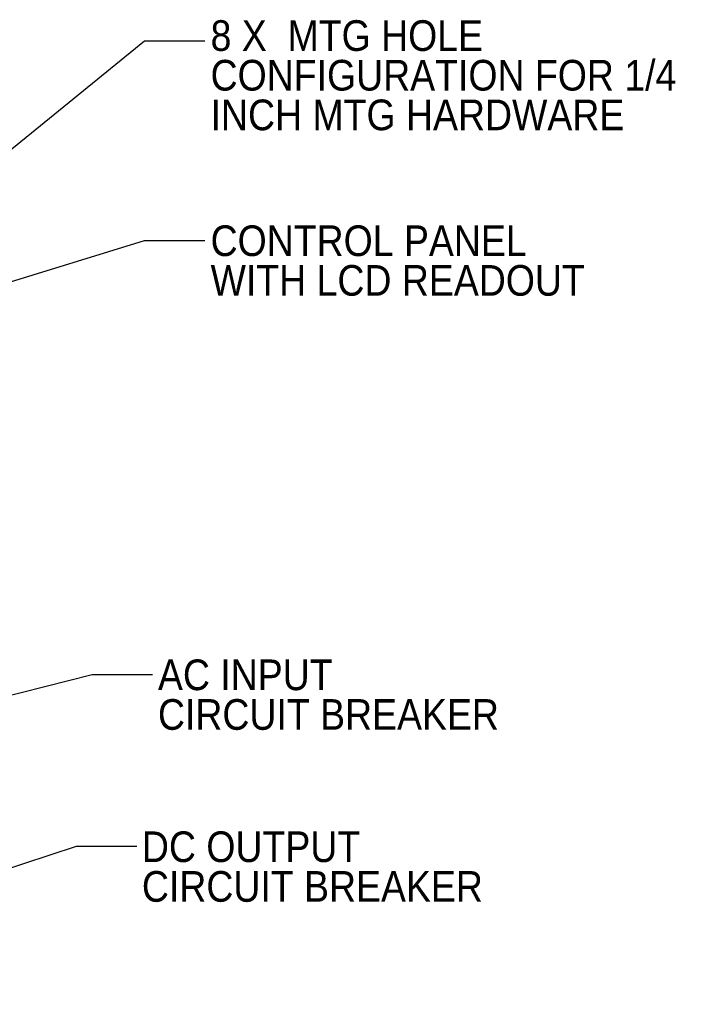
# Model space of a CAD drawing. Header units: inches. Extents: x 1 to 109, y 1 to 85.
# Tile 54 of 68: x 65 to 78, y 44 to 64. Entities that reach past the tile are written whole.
import ezdxf

# ---------------------------------------------------------------- set-up
doc = ezdxf.new("R2010")
doc.units = ezdxf.units.IN
doc.header["$MEASUREMENT"] = 0
doc.styles.add('SLDTEXTSTYLE0', font='GOTHIC.TTF', dxfattribs={"width": 0.913})
doc.styles.get("Standard").update_dxf_attribs({"font": 'GOTHIC.TTF'})
doc.dimstyles.new('SLDDIMSTYLE2', dxfattribs={"dimtxt": 0, "dimasz": 0.65, "dimexe": 0, "dimexo": 0.0625, "dimgap": 0, "dimtad": 0, "dimtih": 1, "dimtoh": 1, "dimdec": 0, "dimrnd": 1e-09, "dimzin": 0, "dimdsep": 46, "dimtxsty": 'STANDARD', "dimsah": 1, "dimcen": 0.09, "dimadec": 0, "dimazin": 0, "dimtfac": 0.65, "dimtdec": 0, "dimtofl": 0, "dimtmove": 0, "dimatfit": 3, "dimfxl": 1, "dimfrac": 2, "dimtolj": 1, "dimtzin": 0, "dimarcsym": 0})

# ---------------------------------------------------------------- blocks, each defined once
blk = doc.blocks.new('SW_NOTE_5')
at = {"color": 0, "linetype": 'Continuous', "lineweight": 0, "ltscale": 5, "char_height": 0.625, "attachment_point": 1, "style": 'SLDTEXTSTYLE0'}
for s, insert in [('8 X  MTG HOLE', (0.119, 0.419)), ('CONFIGURATION FOR 1/4 ', (0.119, -0.389)), ('INCH MTG HARDWARE', (0.119, -1.197))]:
    blk.add_mtext(s, dxfattribs=dict(at, insert=insert))
blk = doc.blocks.new('SW_NOTE_6')
at = {"color": 0, "linetype": 'Continuous', "lineweight": 0, "ltscale": 5, "char_height": 0.625, "attachment_point": 1, "style": 'SLDTEXTSTYLE0'}
for s, insert in [('CONTROL PANEL', (0.119, 0.307)), ('WITH LCD READOUT', (0.119, -0.501))]:
    blk.add_mtext(s, dxfattribs=dict(at, insert=insert))
blk = doc.blocks.new('SW_NOTE_7')
at = {"color": 0, "linetype": 'Continuous', "lineweight": 0, "ltscale": 5, "char_height": 0.625, "attachment_point": 1, "style": 'SLDTEXTSTYLE0'}
for s, insert in [('AC INPUT', (0.114, 0.303)), ('CIRCUIT BREAKER', (0.114, -0.505))]:
    blk.add_mtext(s, dxfattribs=dict(at, insert=insert))
blk = doc.blocks.new('SW_NOTE_8')
at = {"color": 0, "linetype": 'Continuous', "lineweight": 0, "ltscale": 5, "char_height": 0.625, "attachment_point": 1, "style": 'SLDTEXTSTYLE0'}
for s, insert in [('DC OUTPUT', (0.105, 0.3)), ('CIRCUIT BREAKER', (0.105, -0.509))]:
    blk.add_mtext(s, dxfattribs=dict(at, insert=insert))

msp = doc.modelspace()

# ---------------------------------------------------------------- block references
at = {"color": 1, "linetype": 'Continuous', "lineweight": 0, "ltscale": 5}
for name, p in [('SW_NOTE_5', (68.3105, 63.2149)), ('SW_NOTE_6', (68.3105, 59.146)), ('SW_NOTE_7', (67.2421, 50.3037)), ('SW_NOTE_8', (66.9239, 46.8031))]:
    msp.add_blockref(name, p, dxfattribs=at)

# ---------------------------------------------------------------- leaders
for points in [[(63.1173, 59.988), (67.0802, 63.2149), (68.3105, 63.2149)], [(55.9701, 55.7153), (67.0802, 59.146), (68.3105, 59.146)], [(55.6036, 47.6601), (66.0118, 50.3037), (67.2421, 50.3037)], [(55.9393, 43.5791), (65.6936, 46.8031), (66.9239, 46.8031)]]:
    msp.add_leader(points, dimstyle='SLDDIMSTYLE2', dxfattribs=at)

doc.saveas('drawing.dxf')
